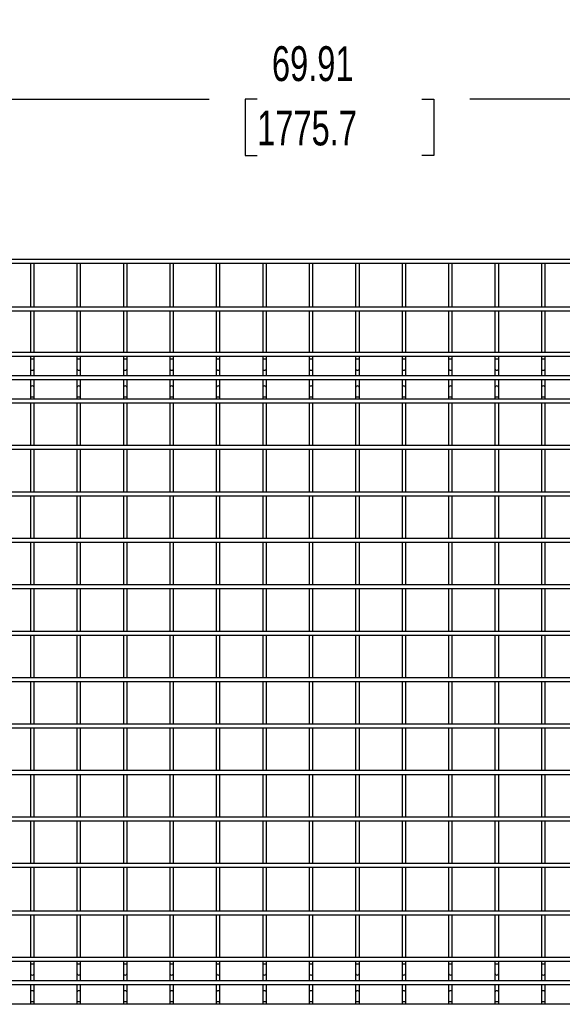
# Model space of a CAD drawing. Header units: inches. Extents: x 0.2 to 10.8, y 0.2 to 8.2.
# Tile 7 of 48: x 2.9 to 4.2, y 3.2 to 5.5. Entities that reach past the tile are written whole.
import ezdxf

# ---------------------------------------------------------------- set-up
doc = ezdxf.new("R2010")
doc.units = ezdxf.units.IN
doc.header["$MEASUREMENT"] = 0
doc.layers.add('DIMENSIONS', color=140, linetype='Continuous', lineweight=25)
doc.styles.add('SLDTEXTSTYLE0', font='TXT', dxfattribs={"width": 0.7})
doc.dimstyles.new('SLDDIMSTYLE0', dxfattribs={"dimtxt": 0.084961, "dimasz": 0.13, "dimexe": 0, "dimexo": 0.0625, "dimgap": 0.02124, "dimtad": 0, "dimtih": 1, "dimtoh": 1, "dimlfac": 18, "dimrnd": 1e-09, "dimzin": 12, "dimdsep": 46, "dimtxsty": 'SLDTEXTSTYLE0', "dimsah": 1, "dimcen": 0.09, "dimadec": 0, "dimazin": 3, "dimtfac": 1, "dimtofl": 0, "dimtmove": 0, "dimatfit": 3, "dimfxl": 0, "dimfrac": 2, "dimtolj": 1, "dimtzin": 12, "dimarcsym": 0})

# ---------------------------------------------------------------- blocks, each defined once
blk = doc.blocks.new('_D')
at = {"layer": 'DIMENSIONS'}
for p, q in [((1.7205, 4.9974), (1.7205, 5.4565)), ((5.6044, 4.9974), (5.6044, 5.4565)), ((1.7205, 5.3315), (3.3699, 5.3315)), ((3.485, 5.3315), (3.4565, 5.3315)), ((3.4565, 5.3315), (3.4565, 5.1965)), ((3.8788, 5.3315), (3.9074, 5.3315)), ((3.9074, 5.3315), (3.9074, 5.1965)), ((5.6044, 5.3315), (3.994, 5.3315)), ((3.4565, 5.1965), (3.485, 5.1965)), ((3.9074, 5.1965), (3.8788, 5.1965))]:
    blk.add_line(p, q, dxfattribs=at)
for points in [[(1.7205, 5.3315), (1.8505, 5.3115), (1.8505, 5.3515)], [(5.6044, 5.3315), (5.4744, 5.3515), (5.4744, 5.3115)]]:
    blk.add_solid(points, dxfattribs=at)
at = {"layer": 'DIMENSIONS', "char_height": 0.08333, "attachment_point": 1, "style": 'SLDTEXTSTYLE0'}
for s, insert in [('69.91', (3.5203, 5.4579)), ('1775.7', (3.485, 5.3039))]:
    blk.add_mtext(s, dxfattribs=dict(at, insert=insert))
blk = doc.blocks.new('_D_1')
at = {"layer": 'DIMENSIONS'}
for p, q in [((1.6834, 4.8741), (1.6834, 5.8372)), ((5.6416, 4.8741), (5.6416, 5.8372)), ((1.6834, 5.7122), (3.3699, 5.7122)), ((3.485, 5.7122), (3.4565, 5.7122)), ((3.4565, 5.7122), (3.4565, 5.5772)), ((3.8788, 5.7122), (3.9074, 5.7122)), ((3.9074, 5.7122), (3.9074, 5.5772)), ((5.6416, 5.7122), (3.994, 5.7122)), ((3.4565, 5.5772), (3.485, 5.5772)), ((3.9074, 5.5772), (3.8788, 5.5772))]:
    blk.add_line(p, q, dxfattribs=at)
for points in [[(1.6834, 5.7122), (1.8134, 5.6922), (1.8134, 5.7322)], [(5.6416, 5.7122), (5.5116, 5.7322), (5.5116, 5.6922)]]:
    blk.add_solid(points, dxfattribs=at)
at = {"layer": 'DIMENSIONS', "char_height": 0.08333, "attachment_point": 1, "style": 'SLDTEXTSTYLE0'}
for s, insert in [('71.25', (3.5203, 5.8386)), ('1809.7', (3.485, 5.6846))]:
    blk.add_mtext(s, dxfattribs=dict(at, insert=insert))

msp = doc.modelspace()

# ---------------------------------------------------------------- linework, layer by layer
for p, q in [((5.60442, 4.9474), (1.72053, 4.9474)), ((1.72053, 4.93851), (5.60442, 4.93851)), ((2.94275, 4.93851), (2.94275, 4.83351)), ((2.95164, 4.83351), (2.95164, 4.93851)), ((3.05386, 4.93851), (3.05386, 4.83351)), ((3.06275, 4.83351), (3.06275, 4.93851)), ((3.16497, 4.93851), (3.16497, 4.83351)), ((3.17386, 4.83351), (3.17386, 4.93851)), ((3.27608, 4.93851), (3.27608, 4.83351)), ((3.28497, 4.83351), (3.28497, 4.93851)), ((3.3872, 4.93851), (3.3872, 4.83351)), ((3.39608, 4.83351), (3.39608, 4.93851)), ((3.49831, 4.93851), (3.49831, 4.83351)), ((3.5072, 4.83351), (3.5072, 4.93851)), ((3.60942, 4.93851), (3.60942, 4.83351)), ((3.61831, 4.83351), (3.61831, 4.93851)), ((3.72053, 4.93851), (3.72053, 4.83351)), ((3.72942, 4.83351), (3.72942, 4.93851)), ((3.83164, 4.93851), (3.83164, 4.83351)), ((3.84053, 4.83351), (3.84053, 4.93851)), ((3.94275, 4.93851), (3.94275, 4.83351)), ((3.95164, 4.83351), (3.95164, 4.93851)), ((4.05386, 4.93851), (4.05386, 4.83351)), ((4.06275, 4.83351), (4.06275, 4.93851)), ((4.16497, 4.93851), (4.16497, 4.83351)), ((4.17386, 4.83351), (4.17386, 4.93851)), ((5.60442, 4.83351), (1.72053, 4.83351)), ((1.72053, 4.82463), (5.60442, 4.82463)), ((2.94275, 4.82463), (2.94275, 4.72518)), ((2.95164, 4.72518), (2.95164, 4.82463)), ((3.05386, 4.82463), (3.05386, 4.72518)), ((3.06275, 4.72518), (3.06275, 4.82463)), ((3.16497, 4.82463), (3.16497, 4.72518)), ((3.17386, 4.72518), (3.17386, 4.82463)), ((3.27608, 4.82463), (3.27608, 4.72518)), ((3.28497, 4.72518), (3.28497, 4.82463)), ((3.3872, 4.82463), (3.3872, 4.72518)), ((3.39608, 4.72518), (3.39608, 4.82463)), ((3.49831, 4.82463), (3.49831, 4.72518)), ((3.5072, 4.72518), (3.5072, 4.82463)), ((3.60942, 4.82463), (3.60942, 4.72518)), ((3.61831, 4.72518), (3.61831, 4.82463)), ((3.72053, 4.82463), (3.72053, 4.72518)), ((3.72942, 4.72518), (3.72942, 4.82463)), ((3.83164, 4.82463), (3.83164, 4.72518)), ((3.84053, 4.72518), (3.84053, 4.82463)), ((3.94275, 4.82463), (3.94275, 4.72518)), ((3.95164, 4.72518), (3.95164, 4.82463)), ((4.05386, 4.82463), (4.05386, 4.72518)), ((4.06275, 4.72518), (4.06275, 4.82463)), ((4.16497, 4.82463), (4.16497, 4.72518)), ((4.17386, 4.72518), (4.17386, 4.82463)), ((5.60442, 4.72518), (1.72053, 4.72518)), ((1.72053, 4.71629), (5.60442, 4.71629)), ((2.94275, 4.71629), (2.94275, 4.70885)), ((2.95164, 4.70885), (2.95164, 4.71629)), ((3.05386, 4.71629), (3.05386, 4.70885)), ((3.06275, 4.70885), (3.06275, 4.71629)), ((3.16497, 4.71629), (3.16497, 4.70885)), ((3.17386, 4.70885), (3.17386, 4.71629)), ((3.27608, 4.71629), (3.27608, 4.70885)), ((3.28497, 4.70885), (3.28497, 4.71629)), ((3.3872, 4.71629), (3.3872, 4.70885)), ((3.39608, 4.70885), (3.39608, 4.71629)), ((3.49831, 4.71629), (3.49831, 4.70885)), ((3.5072, 4.70885), (3.5072, 4.71629)), ((3.60942, 4.71629), (3.60942, 4.70885)), ((3.61831, 4.70885), (3.61831, 4.71629)), ((3.72053, 4.71629), (3.72053, 4.70885)), ((3.72942, 4.70885), (3.72942, 4.71629)), ((3.83164, 4.71629), (3.83164, 4.70885)), ((3.84053, 4.70885), (3.84053, 4.71629)), ((3.94275, 4.71629), (3.94275, 4.70885)), ((3.95164, 4.70885), (3.95164, 4.71629)), ((4.05386, 4.71629), (4.05386, 4.70885)), ((4.06275, 4.70885), (4.06275, 4.71629)), ((4.16497, 4.71629), (4.16497, 4.70885)), ((4.17386, 4.70885), (4.17386, 4.71629)), ((2.94275, 4.70885), (2.94275, 4.6869)), ((2.9472, 4.70885), (2.94275, 4.70885)), ((2.95164, 4.70885), (2.9472, 4.70885)), ((2.95164, 4.6869), (2.95164, 4.70885)), ((3.05386, 4.70885), (3.05386, 4.6869)), ((3.05831, 4.70885), (3.05386, 4.70885)), ((3.06275, 4.70885), (3.05831, 4.70885)), ((3.06275, 4.6869), (3.06275, 4.70885)), ((3.16497, 4.70885), (3.16497, 4.6869)), ((3.16942, 4.70885), (3.16497, 4.70885)), ((3.17386, 4.70885), (3.16942, 4.70885)), ((3.17386, 4.6869), (3.17386, 4.70885)), ((3.27608, 4.70885), (3.27608, 4.6869)), ((3.28053, 4.70885), (3.27608, 4.70885)), ((3.28497, 4.70885), (3.28053, 4.70885)), ((3.28497, 4.6869), (3.28497, 4.70885)), ((3.3872, 4.70885), (3.3872, 4.6869)), ((3.39164, 4.70885), (3.3872, 4.70885)), ((3.39608, 4.70885), (3.39164, 4.70885)), ((3.39608, 4.6869), (3.39608, 4.70885)), ((3.49831, 4.70885), (3.49831, 4.6869)), ((3.50275, 4.70885), (3.49831, 4.70885)), ((3.5072, 4.70885), (3.50275, 4.70885)), ((3.5072, 4.6869), (3.5072, 4.70885)), ((3.60942, 4.70885), (3.60942, 4.6869)), ((3.61386, 4.70885), (3.60942, 4.70885)), ((3.61831, 4.70885), (3.61386, 4.70885)), ((3.61831, 4.6869), (3.61831, 4.70885)), ((3.72053, 4.70885), (3.72053, 4.6869)), ((3.72497, 4.70885), (3.72053, 4.70885)), ((3.72942, 4.70885), (3.72497, 4.70885)), ((3.72942, 4.6869), (3.72942, 4.70885)), ((3.83164, 4.70885), (3.83164, 4.6869)), ((3.83608, 4.70885), (3.83164, 4.70885)), ((3.84053, 4.70885), (3.83608, 4.70885)), ((3.84053, 4.6869), (3.84053, 4.70885)), ((3.94275, 4.70885), (3.94275, 4.6869)), ((3.9472, 4.70885), (3.94275, 4.70885)), ((3.95164, 4.70885), (3.9472, 4.70885)), ((3.95164, 4.6869), (3.95164, 4.70885)), ((4.05386, 4.70885), (4.05386, 4.6869)), ((4.05831, 4.70885), (4.05386, 4.70885)), ((4.06275, 4.70885), (4.05831, 4.70885)), ((4.06275, 4.6869), (4.06275, 4.70885)), ((4.16497, 4.70885), (4.16497, 4.6869)), ((4.16942, 4.70885), (4.16497, 4.70885)), ((4.17386, 4.70885), (4.16942, 4.70885)), ((4.17386, 4.6869), (4.17386, 4.70885)), ((5.60442, 4.66922), (1.72053, 4.66922)), ((2.94275, 4.6869), (2.94275, 4.66922)), ((2.95164, 4.66922), (2.95164, 4.6869)), ((3.05386, 4.6869), (3.05386, 4.66922)), ((3.06275, 4.66922), (3.06275, 4.6869)), ((3.16497, 4.6869), (3.16497, 4.66922)), ((3.17386, 4.66922), (3.17386, 4.6869)), ((3.27608, 4.6869), (3.27608, 4.66922)), ((3.28497, 4.66922), (3.28497, 4.6869)), ((3.3872, 4.6869), (3.3872, 4.66922)), ((3.39608, 4.66922), (3.39608, 4.6869)), ((3.49831, 4.6869), (3.49831, 4.66922)), ((3.5072, 4.66922), (3.5072, 4.6869)), ((3.60942, 4.6869), (3.60942, 4.66922)), ((3.61831, 4.66922), (3.61831, 4.6869)), ((3.72053, 4.6869), (3.72053, 4.66922)), ((3.72942, 4.66922), (3.72942, 4.6869)), ((3.83164, 4.6869), (3.83164, 4.66922)), ((3.84053, 4.66922), (3.84053, 4.6869)), ((3.94275, 4.6869), (3.94275, 4.66922)), ((3.95164, 4.66922), (3.95164, 4.6869)), ((4.05386, 4.6869), (4.05386, 4.66922)), ((4.06275, 4.66922), (4.06275, 4.6869)), ((4.16497, 4.6869), (4.16497, 4.66922)), ((4.17386, 4.66922), (4.17386, 4.6869)), ((1.72053, 4.66034), (5.60442, 4.66034)), ((2.94275, 4.66034), (2.94275, 4.6404)), ((2.95164, 4.6404), (2.95164, 4.66034)), ((3.05386, 4.66034), (3.05386, 4.6404)), ((3.06275, 4.6404), (3.06275, 4.66034)), ((3.16497, 4.66034), (3.16497, 4.6404)), ((3.17386, 4.6404), (3.17386, 4.66034)), ((3.27608, 4.66034), (3.27608, 4.6404)), ((3.28497, 4.6404), (3.28497, 4.66034)), ((3.3872, 4.66034), (3.3872, 4.6404)), ((3.39608, 4.6404), (3.39608, 4.66034)), ((3.49831, 4.66034), (3.49831, 4.6404)), ((3.5072, 4.6404), (3.5072, 4.66034)), ((3.60942, 4.66034), (3.60942, 4.6404)), ((3.61831, 4.6404), (3.61831, 4.66034)), ((3.72053, 4.66034), (3.72053, 4.6404)), ((3.72942, 4.6404), (3.72942, 4.66034)), ((3.83164, 4.66034), (3.83164, 4.6404)), ((3.84053, 4.6404), (3.84053, 4.66034)), ((3.94275, 4.66034), (3.94275, 4.6404)), ((3.95164, 4.6404), (3.95164, 4.66034)), ((4.05386, 4.66034), (4.05386, 4.6404)), ((4.06275, 4.6404), (4.06275, 4.66034)), ((4.16497, 4.66034), (4.16497, 4.6404)), ((4.17386, 4.6404), (4.17386, 4.66034)), ((2.94275, 4.6404), (2.94275, 4.61846)), ((2.94275, 4.61846), (2.94275, 4.61327)), ((2.95164, 4.61846), (2.94275, 4.61846)), ((2.95164, 4.61846), (2.95164, 4.6404)), ((2.95164, 4.61327), (2.95164, 4.61846)), ((3.05386, 4.6404), (3.05386, 4.61846)), ((3.05386, 4.61846), (3.05386, 4.61327)), ((3.06275, 4.61846), (3.05386, 4.61846)), ((3.06275, 4.61846), (3.06275, 4.6404)), ((3.06275, 4.61327), (3.06275, 4.61846)), ((3.16497, 4.6404), (3.16497, 4.61846)), ((3.16497, 4.61846), (3.16497, 4.61327)), ((3.17386, 4.61846), (3.16497, 4.61846)), ((3.17386, 4.61846), (3.17386, 4.6404)), ((3.17386, 4.61327), (3.17386, 4.61846)), ((3.27608, 4.6404), (3.27608, 4.61846)), ((3.27608, 4.61846), (3.27608, 4.61327)), ((3.28497, 4.61846), (3.27608, 4.61846)), ((3.28497, 4.61846), (3.28497, 4.6404)), ((3.28497, 4.61327), (3.28497, 4.61846)), ((3.3872, 4.6404), (3.3872, 4.61846)), ((3.3872, 4.61846), (3.3872, 4.61327)), ((3.39608, 4.61846), (3.3872, 4.61846)), ((3.39608, 4.61846), (3.39608, 4.6404)), ((3.39608, 4.61327), (3.39608, 4.61846)), ((3.49831, 4.6404), (3.49831, 4.61846)), ((3.49831, 4.61846), (3.49831, 4.61327)), ((3.5072, 4.61846), (3.49831, 4.61846)), ((3.5072, 4.61846), (3.5072, 4.6404)), ((3.5072, 4.61327), (3.5072, 4.61846)), ((3.60942, 4.6404), (3.60942, 4.61846)), ((3.60942, 4.61846), (3.60942, 4.61327)), ((3.61831, 4.61846), (3.60942, 4.61846)), ((3.61831, 4.61846), (3.61831, 4.6404)), ((3.61831, 4.61327), (3.61831, 4.61846)), ((3.72053, 4.6404), (3.72053, 4.61846)), ((3.72053, 4.61846), (3.72053, 4.61327)), ((3.72942, 4.61846), (3.72053, 4.61846)), ((3.72942, 4.61846), (3.72942, 4.6404)), ((3.72942, 4.61327), (3.72942, 4.61846)), ((3.83164, 4.6404), (3.83164, 4.61846)), ((3.83164, 4.61846), (3.83164, 4.61327)), ((3.84053, 4.61846), (3.83164, 4.61846)), ((3.84053, 4.61846), (3.84053, 4.6404)), ((3.84053, 4.61327), (3.84053, 4.61846)), ((3.94275, 4.6404), (3.94275, 4.61846)), ((3.94275, 4.61846), (3.94275, 4.61327)), ((3.95164, 4.61846), (3.94275, 4.61846)), ((3.95164, 4.61846), (3.95164, 4.6404)), ((3.95164, 4.61327), (3.95164, 4.61846)), ((4.05386, 4.6404), (4.05386, 4.61846)), ((4.05386, 4.61846), (4.05386, 4.61327)), ((4.06275, 4.61846), (4.05386, 4.61846)), ((4.06275, 4.61846), (4.06275, 4.6404)), ((4.06275, 4.61327), (4.06275, 4.61846)), ((4.16497, 4.6404), (4.16497, 4.61846)), ((4.16497, 4.61846), (4.16497, 4.61327)), ((4.17386, 4.61846), (4.16497, 4.61846)), ((4.17386, 4.61846), (4.17386, 4.6404)), ((4.17386, 4.61327), (4.17386, 4.61846)), ((5.60442, 4.61327), (1.72053, 4.61327)), ((1.72053, 4.60438), (5.60442, 4.60438)), ((2.94275, 4.60438), (2.94275, 4.50216)), ((2.95164, 4.50216), (2.95164, 4.60438)), ((3.05386, 4.60438), (3.05386, 4.50216)), ((3.06275, 4.50216), (3.06275, 4.60438)), ((3.16497, 4.60438), (3.16497, 4.50216)), ((3.17386, 4.50216), (3.17386, 4.60438)), ((3.27608, 4.60438), (3.27608, 4.50216)), ((3.28497, 4.50216), (3.28497, 4.60438)), ((3.3872, 4.60438), (3.3872, 4.50216)), ((3.39608, 4.50216), (3.39608, 4.60438)), ((3.49831, 4.60438), (3.49831, 4.50216)), ((3.5072, 4.50216), (3.5072, 4.60438)), ((3.60942, 4.60438), (3.60942, 4.50216)), ((3.61831, 4.50216), (3.61831, 4.60438)), ((3.72053, 4.60438), (3.72053, 4.50216)), ((3.72942, 4.50216), (3.72942, 4.60438)), ((3.83164, 4.60438), (3.83164, 4.50216)), ((3.84053, 4.50216), (3.84053, 4.60438)), ((3.94275, 4.60438), (3.94275, 4.50216)), ((3.95164, 4.50216), (3.95164, 4.60438)), ((4.05386, 4.60438), (4.05386, 4.50216)), ((4.06275, 4.50216), (4.06275, 4.60438)), ((4.16497, 4.60438), (4.16497, 4.50216)), ((4.17386, 4.50216), (4.17386, 4.60438)), ((5.60442, 4.50216), (1.72053, 4.50216)), ((1.72053, 4.49327), (5.60442, 4.49327)), ((2.94275, 4.49327), (2.94275, 4.39105)), ((2.95164, 4.39105), (2.95164, 4.49327)), ((3.05386, 4.49327), (3.05386, 4.39105)), ((3.06275, 4.39105), (3.06275, 4.49327)), ((3.16497, 4.49327), (3.16497, 4.39105)), ((3.17386, 4.39105), (3.17386, 4.49327)), ((3.27608, 4.49327), (3.27608, 4.39105)), ((3.28497, 4.39105), (3.28497, 4.49327)), ((3.3872, 4.49327), (3.3872, 4.39105)), ((3.39608, 4.39105), (3.39608, 4.49327)), ((3.49831, 4.49327), (3.49831, 4.39105)), ((3.5072, 4.39105), (3.5072, 4.49327)), ((3.60942, 4.49327), (3.60942, 4.39105)), ((3.61831, 4.39105), (3.61831, 4.49327)), ((3.72053, 4.49327), (3.72053, 4.39105)), ((3.72942, 4.39105), (3.72942, 4.49327)), ((3.83164, 4.49327), (3.83164, 4.39105)), ((3.84053, 4.39105), (3.84053, 4.49327)), ((3.94275, 4.49327), (3.94275, 4.39105)), ((3.95164, 4.39105), (3.95164, 4.49327)), ((4.05386, 4.49327), (4.05386, 4.39105)), ((4.06275, 4.39105), (4.06275, 4.49327)), ((4.16497, 4.49327), (4.16497, 4.39105)), ((4.17386, 4.39105), (4.17386, 4.49327)), ((5.60442, 4.39105), (1.72053, 4.39105)), ((1.72053, 4.38216), (5.60442, 4.38216)), ((2.94275, 4.38216), (2.94275, 4.27993)), ((2.95164, 4.27993), (2.95164, 4.38216)), ((3.05386, 4.38216), (3.05386, 4.27993)), ((3.06275, 4.27993), (3.06275, 4.38216)), ((3.16497, 4.38216), (3.16497, 4.27993)), ((3.17386, 4.27993), (3.17386, 4.38216)), ((3.27608, 4.38216), (3.27608, 4.27993)), ((3.28497, 4.27993), (3.28497, 4.38216)), ((3.3872, 4.38216), (3.3872, 4.27993)), ((3.39608, 4.27993), (3.39608, 4.38216)), ((3.49831, 4.38216), (3.49831, 4.27993)), ((3.5072, 4.27993), (3.5072, 4.38216)), ((3.60942, 4.38216), (3.60942, 4.27993)), ((3.61831, 4.27993), (3.61831, 4.38216)), ((3.72053, 4.38216), (3.72053, 4.27993)), ((3.72942, 4.27993), (3.72942, 4.38216)), ((3.83164, 4.38216), (3.83164, 4.27993)), ((3.84053, 4.27993), (3.84053, 4.38216)), ((3.94275, 4.38216), (3.94275, 4.27993)), ((3.95164, 4.27993), (3.95164, 4.38216)), ((4.05386, 4.38216), (4.05386, 4.27993)), ((4.06275, 4.27993), (4.06275, 4.38216)), ((4.16497, 4.38216), (4.16497, 4.27993)), ((4.17386, 4.27993), (4.17386, 4.38216)), ((5.60442, 4.27993), (1.72053, 4.27993)), ((1.72053, 4.27105), (5.60442, 4.27105)), ((2.94275, 4.27105), (2.94275, 4.16882)), ((2.95164, 4.16882), (2.95164, 4.27105)), ((3.05386, 4.27105), (3.05386, 4.16882)), ((3.06275, 4.16882), (3.06275, 4.27105)), ((3.16497, 4.27105), (3.16497, 4.16882)), ((3.17386, 4.16882), (3.17386, 4.27105)), ((3.27608, 4.27105), (3.27608, 4.16882)), ((3.28497, 4.16882), (3.28497, 4.27105)), ((3.3872, 4.27105), (3.3872, 4.16882)), ((3.39608, 4.16882), (3.39608, 4.27105)), ((3.49831, 4.27105), (3.49831, 4.16882)), ((3.5072, 4.16882), (3.5072, 4.27105)), ((3.60942, 4.27105), (3.60942, 4.16882)), ((3.61831, 4.16882), (3.61831, 4.27105)), ((3.72053, 4.27105), (3.72053, 4.16882)), ((3.72942, 4.16882), (3.72942, 4.27105)), ((3.83164, 4.27105), (3.83164, 4.16882)), ((3.84053, 4.16882), (3.84053, 4.27105)), ((3.94275, 4.27105), (3.94275, 4.16882)), ((3.95164, 4.16882), (3.95164, 4.27105)), ((4.05386, 4.27105), (4.05386, 4.16882)), ((4.06275, 4.16882), (4.06275, 4.27105)), ((4.16497, 4.27105), (4.16497, 4.16882)), ((4.17386, 4.16882), (4.17386, 4.27105)), ((5.60442, 4.16882), (1.72053, 4.16882)), ((1.72053, 4.15993), (5.60442, 4.15993)), ((2.94275, 4.15993), (2.94275, 4.05771)), ((2.95164, 4.05771), (2.95164, 4.15993)), ((3.05386, 4.15993), (3.05386, 4.05771)), ((3.06275, 4.05771), (3.06275, 4.15993)), ((3.16497, 4.15993), (3.16497, 4.05771)), ((3.17386, 4.05771), (3.17386, 4.15993)), ((3.27608, 4.15993), (3.27608, 4.05771)), ((3.28497, 4.05771), (3.28497, 4.15993)), ((3.3872, 4.15993), (3.3872, 4.05771)), ((3.39608, 4.05771), (3.39608, 4.15993)), ((3.49831, 4.15993), (3.49831, 4.05771)), ((3.5072, 4.05771), (3.5072, 4.15993)), ((3.60942, 4.15993), (3.60942, 4.05771)), ((3.61831, 4.05771), (3.61831, 4.15993)), ((3.72053, 4.15993), (3.72053, 4.05771)), ((3.72942, 4.05771), (3.72942, 4.15993)), ((3.83164, 4.15993), (3.83164, 4.05771)), ((3.84053, 4.05771), (3.84053, 4.15993)), ((3.94275, 4.15993), (3.94275, 4.05771)), ((3.95164, 4.05771), (3.95164, 4.15993)), ((4.05386, 4.15993), (4.05386, 4.05771)), ((4.06275, 4.05771), (4.06275, 4.15993)), ((4.16497, 4.15993), (4.16497, 4.05771)), ((4.17386, 4.05771), (4.17386, 4.15993)), ((5.60442, 4.05771), (1.72053, 4.05771)), ((1.72053, 4.04882), (5.60442, 4.04882)), ((2.94275, 4.04882), (2.94275, 3.9466)), ((2.95164, 3.9466), (2.95164, 4.04882)), ((3.05386, 4.04882), (3.05386, 3.9466)), ((3.06275, 3.9466), (3.06275, 4.04882)), ((3.16497, 4.04882), (3.16497, 3.9466)), ((3.17386, 3.9466), (3.17386, 4.04882)), ((3.27608, 4.04882), (3.27608, 3.9466)), ((3.28497, 3.9466), (3.28497, 4.04882)), ((3.3872, 4.04882), (3.3872, 3.9466)), ((3.39608, 3.9466), (3.39608, 4.04882)), ((3.49831, 4.04882), (3.49831, 3.9466)), ((3.5072, 3.9466), (3.5072, 4.04882)), ((3.60942, 4.04882), (3.60942, 3.9466)), ((3.61831, 3.9466), (3.61831, 4.04882)), ((3.72053, 4.04882), (3.72053, 3.9466)), ((3.72942, 3.9466), (3.72942, 4.04882)), ((3.83164, 4.04882), (3.83164, 3.9466)), ((3.84053, 3.9466), (3.84053, 4.04882)), ((3.94275, 4.04882), (3.94275, 3.9466)), ((3.95164, 3.9466), (3.95164, 4.04882)), ((4.05386, 4.04882), (4.05386, 3.9466)), ((4.06275, 3.9466), (4.06275, 4.04882)), ((4.16497, 4.04882), (4.16497, 3.9466)), ((4.17386, 3.9466), (4.17386, 4.04882)), ((5.60442, 3.9466), (1.72053, 3.9466)), ((1.72053, 3.93771), (5.60442, 3.93771)), ((2.94275, 3.93771), (2.94275, 3.83549)), ((2.95164, 3.83549), (2.95164, 3.93771)), ((3.05386, 3.93771), (3.05386, 3.83549)), ((3.06275, 3.83549), (3.06275, 3.93771)), ((3.16497, 3.93771), (3.16497, 3.83549)), ((3.17386, 3.83549), (3.17386, 3.93771)), ((3.27608, 3.93771), (3.27608, 3.83549)), ((3.28497, 3.83549), (3.28497, 3.93771)), ((3.3872, 3.93771), (3.3872, 3.83549)), ((3.39608, 3.83549), (3.39608, 3.93771)), ((3.49831, 3.93771), (3.49831, 3.83549)), ((3.5072, 3.83549), (3.5072, 3.93771)), ((3.60942, 3.93771), (3.60942, 3.83549)), ((3.61831, 3.83549), (3.61831, 3.93771)), ((3.72053, 3.93771), (3.72053, 3.83549)), ((3.72942, 3.83549), (3.72942, 3.93771)), ((3.83164, 3.93771), (3.83164, 3.83549)), ((3.84053, 3.83549), (3.84053, 3.93771)), ((3.94275, 3.93771), (3.94275, 3.83549)), ((3.95164, 3.83549), (3.95164, 3.93771)), ((4.05386, 3.93771), (4.05386, 3.83549)), ((4.06275, 3.83549), (4.06275, 3.93771)), ((4.16497, 3.93771), (4.16497, 3.83549)), ((4.17386, 3.83549), (4.17386, 3.93771)), ((5.60442, 3.83549), (1.72053, 3.83549)), ((1.72053, 3.8266), (5.60442, 3.8266)), ((2.94275, 3.8266), (2.94275, 3.72438)), ((2.95164, 3.72438), (2.95164, 3.8266)), ((3.05386, 3.8266), (3.05386, 3.72438)), ((3.06275, 3.72438), (3.06275, 3.8266)), ((3.16497, 3.8266), (3.16497, 3.72438)), ((3.17386, 3.72438), (3.17386, 3.8266)), ((3.27608, 3.8266), (3.27608, 3.72438)), ((3.28497, 3.72438), (3.28497, 3.8266)), ((3.3872, 3.8266), (3.3872, 3.72438)), ((3.39608, 3.72438), (3.39608, 3.8266)), ((3.49831, 3.8266), (3.49831, 3.72438)), ((3.5072, 3.72438), (3.5072, 3.8266)), ((3.60942, 3.8266), (3.60942, 3.72438)), ((3.61831, 3.72438), (3.61831, 3.8266)), ((3.72053, 3.8266), (3.72053, 3.72438)), ((3.72942, 3.72438), (3.72942, 3.8266)), ((3.83164, 3.8266), (3.83164, 3.72438)), ((3.84053, 3.72438), (3.84053, 3.8266)), ((3.94275, 3.8266), (3.94275, 3.72438)), ((3.95164, 3.72438), (3.95164, 3.8266)), ((4.05386, 3.8266), (4.05386, 3.72438)), ((4.06275, 3.72438), (4.06275, 3.8266)), ((4.16497, 3.8266), (4.16497, 3.72438)), ((4.17386, 3.72438), (4.17386, 3.8266)), ((5.60442, 3.72438), (1.72053, 3.72438)), ((1.72053, 3.71549), (5.60442, 3.71549)), ((2.94275, 3.71549), (2.94275, 3.61327)), ((2.95164, 3.61327), (2.95164, 3.71549)), ((3.05386, 3.71549), (3.05386, 3.61327)), ((3.06275, 3.61327), (3.06275, 3.71549)), ((3.16497, 3.71549), (3.16497, 3.61327)), ((3.17386, 3.61327), (3.17386, 3.71549)), ((3.27608, 3.71549), (3.27608, 3.61327)), ((3.28497, 3.61327), (3.28497, 3.71549)), ((3.3872, 3.71549), (3.3872, 3.61327)), ((3.39608, 3.61327), (3.39608, 3.71549)), ((3.49831, 3.71549), (3.49831, 3.61327)), ((3.5072, 3.61327), (3.5072, 3.71549)), ((3.60942, 3.71549), (3.60942, 3.61327)), ((3.61831, 3.61327), (3.61831, 3.71549)), ((3.72053, 3.71549), (3.72053, 3.61327)), ((3.72942, 3.61327), (3.72942, 3.71549)), ((3.83164, 3.71549), (3.83164, 3.61327)), ((3.84053, 3.61327), (3.84053, 3.71549)), ((3.94275, 3.71549), (3.94275, 3.61327)), ((3.95164, 3.61327), (3.95164, 3.71549)), ((4.05386, 3.71549), (4.05386, 3.61327)), ((4.06275, 3.61327), (4.06275, 3.71549)), ((4.16497, 3.71549), (4.16497, 3.61327)), ((4.17386, 3.61327), (4.17386, 3.71549)), ((5.60442, 3.61327), (1.72053, 3.61327)), ((1.72053, 3.60438), (5.60442, 3.60438)), ((2.94275, 3.60438), (2.94275, 3.50216)), ((2.95164, 3.50216), (2.95164, 3.60438)), ((3.05386, 3.60438), (3.05386, 3.50216)), ((3.06275, 3.50216), (3.06275, 3.60438)), ((3.16497, 3.60438), (3.16497, 3.50216)), ((3.17386, 3.50216), (3.17386, 3.60438)), ((3.27608, 3.60438), (3.27608, 3.50216)), ((3.28497, 3.50216), (3.28497, 3.60438)), ((3.3872, 3.60438), (3.3872, 3.50216)), ((3.39608, 3.50216), (3.39608, 3.60438)), ((3.49831, 3.60438), (3.49831, 3.50216)), ((3.5072, 3.50216), (3.5072, 3.60438)), ((3.60942, 3.60438), (3.60942, 3.50216)), ((3.61831, 3.50216), (3.61831, 3.60438)), ((3.72053, 3.60438), (3.72053, 3.50216)), ((3.72942, 3.50216), (3.72942, 3.60438)), ((3.83164, 3.60438), (3.83164, 3.50216)), ((3.84053, 3.50216), (3.84053, 3.60438)), ((3.94275, 3.60438), (3.94275, 3.50216)), ((3.95164, 3.50216), (3.95164, 3.60438)), ((4.05386, 3.60438), (4.05386, 3.50216)), ((4.06275, 3.50216), (4.06275, 3.60438)), ((4.16497, 3.60438), (4.16497, 3.50216)), ((4.17386, 3.50216), (4.17386, 3.60438)), ((5.60442, 3.50216), (1.72053, 3.50216)), ((1.72053, 3.49327), (5.60442, 3.49327)), ((2.94275, 3.49327), (2.94275, 3.38827)), ((2.95164, 3.38827), (2.95164, 3.49327)), ((3.05386, 3.49327), (3.05386, 3.38827)), ((3.06275, 3.38827), (3.06275, 3.49327)), ((3.16497, 3.49327), (3.16497, 3.38827)), ((3.17386, 3.38827), (3.17386, 3.49327)), ((3.27608, 3.49327), (3.27608, 3.38827)), ((3.28497, 3.38827), (3.28497, 3.49327)), ((3.3872, 3.49327), (3.3872, 3.38827)), ((3.39608, 3.38827), (3.39608, 3.49327)), ((3.49831, 3.49327), (3.49831, 3.38827)), ((3.5072, 3.38827), (3.5072, 3.49327)), ((3.60942, 3.49327), (3.60942, 3.38827)), ((3.61831, 3.38827), (3.61831, 3.49327)), ((3.72053, 3.49327), (3.72053, 3.38827)), ((3.72942, 3.38827), (3.72942, 3.49327)), ((3.83164, 3.49327), (3.83164, 3.38827)), ((3.84053, 3.38827), (3.84053, 3.49327)), ((3.94275, 3.49327), (3.94275, 3.38827)), ((3.95164, 3.38827), (3.95164, 3.49327)), ((4.05386, 3.49327), (4.05386, 3.38827)), ((4.06275, 3.38827), (4.06275, 3.49327)), ((4.16497, 3.49327), (4.16497, 3.38827)), ((4.17386, 3.38827), (4.17386, 3.49327)), ((5.60442, 3.38827), (1.72053, 3.38827)), ((1.72053, 3.37938), (5.60442, 3.37938)), ((2.94275, 3.37938), (2.94275, 3.27716)), ((2.95164, 3.27716), (2.95164, 3.37938)), ((3.05386, 3.37938), (3.05386, 3.27716)), ((3.06275, 3.27716), (3.06275, 3.37938)), ((3.16497, 3.37938), (3.16497, 3.27716)), ((3.17386, 3.27716), (3.17386, 3.37938)), ((3.27608, 3.37938), (3.27608, 3.27716)), ((3.28497, 3.27716), (3.28497, 3.37938)), ((3.3872, 3.37938), (3.3872, 3.27716)), ((3.39608, 3.27716), (3.39608, 3.37938)), ((3.49831, 3.37938), (3.49831, 3.27716)), ((3.5072, 3.27716), (3.5072, 3.37938)), ((3.60942, 3.37938), (3.60942, 3.27716)), ((3.61831, 3.27716), (3.61831, 3.37938)), ((3.72053, 3.37938), (3.72053, 3.27716)), ((3.72942, 3.27716), (3.72942, 3.37938)), ((3.83164, 3.37938), (3.83164, 3.27716)), ((3.84053, 3.27716), (3.84053, 3.37938)), ((3.94275, 3.37938), (3.94275, 3.27716)), ((3.95164, 3.27716), (3.95164, 3.37938)), ((4.05386, 3.37938), (4.05386, 3.27716)), ((4.06275, 3.27716), (4.06275, 3.37938)), ((4.16497, 3.37938), (4.16497, 3.27716)), ((4.17386, 3.27716), (4.17386, 3.37938)), ((5.60442, 3.27716), (1.72053, 3.27716)), ((1.72053, 3.26827), (5.60442, 3.26827)), ((2.94275, 3.26827), (2.94275, 3.26163)), ((2.94275, 3.26163), (2.94275, 3.23968)), ((2.9472, 3.26163), (2.94275, 3.26163)), ((2.95164, 3.26163), (2.9472, 3.26163)), ((2.95164, 3.26163), (2.95164, 3.26827)), ((2.95164, 3.23968), (2.95164, 3.26163)), ((3.05386, 3.26827), (3.05386, 3.26163)), ((3.05386, 3.26163), (3.05386, 3.23968)), ((3.05831, 3.26163), (3.05386, 3.26163)), ((3.06275, 3.26163), (3.05831, 3.26163)), ((3.06275, 3.26163), (3.06275, 3.26827)), ((3.06275, 3.23968), (3.06275, 3.26163)), ((3.16497, 3.26827), (3.16497, 3.26163)), ((3.16497, 3.26163), (3.16497, 3.23968)), ((3.16942, 3.26163), (3.16497, 3.26163)), ((3.17386, 3.26163), (3.16942, 3.26163)), ((3.17386, 3.26163), (3.17386, 3.26827)), ((3.17386, 3.23968), (3.17386, 3.26163)), ((3.27608, 3.26827), (3.27608, 3.26163)), ((3.27608, 3.26163), (3.27608, 3.23968)), ((3.28053, 3.26163), (3.27608, 3.26163)), ((3.28497, 3.26163), (3.28053, 3.26163)), ((3.28497, 3.26163), (3.28497, 3.26827)), ((3.28497, 3.23968), (3.28497, 3.26163)), ((3.3872, 3.26827), (3.3872, 3.26163)), ((3.3872, 3.26163), (3.3872, 3.23968)), ((3.39164, 3.26163), (3.3872, 3.26163)), ((3.39608, 3.26163), (3.39164, 3.26163)), ((3.39608, 3.26163), (3.39608, 3.26827)), ((3.39608, 3.23968), (3.39608, 3.26163)), ((3.49831, 3.26827), (3.49831, 3.26163)), ((3.49831, 3.26163), (3.49831, 3.23968)), ((3.50275, 3.26163), (3.49831, 3.26163)), ((3.5072, 3.26163), (3.50275, 3.26163)), ((3.5072, 3.26163), (3.5072, 3.26827)), ((3.5072, 3.23968), (3.5072, 3.26163)), ((3.60942, 3.26827), (3.60942, 3.26163)), ((3.60942, 3.26163), (3.60942, 3.23968)), ((3.61386, 3.26163), (3.60942, 3.26163)), ((3.61831, 3.26163), (3.61386, 3.26163)), ((3.61831, 3.26163), (3.61831, 3.26827)), ((3.61831, 3.23968), (3.61831, 3.26163)), ((3.72053, 3.26827), (3.72053, 3.26163)), ((3.72053, 3.26163), (3.72053, 3.23968)), ((3.72497, 3.26163), (3.72053, 3.26163)), ((3.72942, 3.26163), (3.72497, 3.26163)), ((3.72942, 3.26163), (3.72942, 3.26827)), ((3.72942, 3.23968), (3.72942, 3.26163)), ((3.83164, 3.26827), (3.83164, 3.26163)), ((3.83164, 3.26163), (3.83164, 3.23968)), ((3.83608, 3.26163), (3.83164, 3.26163)), ((3.84053, 3.26163), (3.83608, 3.26163)), ((3.84053, 3.26163), (3.84053, 3.26827)), ((3.84053, 3.23968), (3.84053, 3.26163)), ((3.94275, 3.26827), (3.94275, 3.26163)), ((3.94275, 3.26163), (3.94275, 3.23968)), ((3.9472, 3.26163), (3.94275, 3.26163)), ((3.95164, 3.26163), (3.9472, 3.26163)), ((3.95164, 3.26163), (3.95164, 3.26827)), ((3.95164, 3.23968), (3.95164, 3.26163)), ((4.05386, 3.26827), (4.05386, 3.26163)), ((4.05386, 3.26163), (4.05386, 3.23968)), ((4.05831, 3.26163), (4.05386, 3.26163)), ((4.06275, 3.26163), (4.05831, 3.26163)), ((4.06275, 3.26163), (4.06275, 3.26827)), ((4.06275, 3.23968), (4.06275, 3.26163)), ((4.16497, 3.26827), (4.16497, 3.26163)), ((4.16497, 3.26163), (4.16497, 3.23968)), ((4.16942, 3.26163), (4.16497, 3.26163)), ((4.17386, 3.26163), (4.16942, 3.26163)), ((4.17386, 3.26163), (4.17386, 3.26827)), ((4.17386, 3.23968), (4.17386, 3.26163)), ((2.94275, 3.23968), (2.94275, 3.2212)), ((2.95164, 3.2212), (2.95164, 3.23968)), ((3.05386, 3.23968), (3.05386, 3.2212)), ((3.06275, 3.2212), (3.06275, 3.23968)), ((3.16497, 3.23968), (3.16497, 3.2212)), ((3.17386, 3.2212), (3.17386, 3.23968)), ((3.27608, 3.23968), (3.27608, 3.2212)), ((3.28497, 3.2212), (3.28497, 3.23968)), ((3.3872, 3.23968), (3.3872, 3.2212)), ((3.39608, 3.2212), (3.39608, 3.23968)), ((3.49831, 3.23968), (3.49831, 3.2212)), ((3.5072, 3.2212), (3.5072, 3.23968)), ((3.60942, 3.23968), (3.60942, 3.2212)), ((3.61831, 3.2212), (3.61831, 3.23968)), ((3.72053, 3.23968), (3.72053, 3.2212)), ((3.72942, 3.2212), (3.72942, 3.23968)), ((3.83164, 3.23968), (3.83164, 3.2212)), ((3.84053, 3.2212), (3.84053, 3.23968)), ((3.94275, 3.23968), (3.94275, 3.2212)), ((3.95164, 3.2212), (3.95164, 3.23968)), ((4.05386, 3.23968), (4.05386, 3.2212)), ((4.06275, 3.2212), (4.06275, 3.23968)), ((4.16497, 3.23968), (4.16497, 3.2212)), ((4.17386, 3.2212), (4.17386, 3.23968)), ((5.60442, 3.2212), (1.72053, 3.2212)), ((1.72053, 3.21231), (5.60442, 3.21231)), ((2.94275, 3.21231), (2.94275, 3.19318)), ((2.95164, 3.19318), (2.95164, 3.21231)), ((3.05386, 3.21231), (3.05386, 3.19318)), ((3.06275, 3.19318), (3.06275, 3.21231)), ((3.16497, 3.21231), (3.16497, 3.19318)), ((3.17386, 3.19318), (3.17386, 3.21231)), ((3.27608, 3.21231), (3.27608, 3.19318)), ((3.28497, 3.19318), (3.28497, 3.21231)), ((3.3872, 3.21231), (3.3872, 3.19318)), ((3.39608, 3.19318), (3.39608, 3.21231)), ((3.49831, 3.21231), (3.49831, 3.19318)), ((3.5072, 3.19318), (3.5072, 3.21231)), ((3.60942, 3.21231), (3.60942, 3.19318)), ((3.61831, 3.19318), (3.61831, 3.21231)), ((3.72053, 3.21231), (3.72053, 3.19318)), ((3.72942, 3.19318), (3.72942, 3.21231)), ((3.83164, 3.21231), (3.83164, 3.19318)), ((3.84053, 3.19318), (3.84053, 3.21231)), ((3.94275, 3.21231), (3.94275, 3.19318)), ((3.95164, 3.19318), (3.95164, 3.21231)), ((4.05386, 3.21231), (4.05386, 3.19318)), ((4.06275, 3.19318), (4.06275, 3.21231)), ((4.16497, 3.21231), (4.16497, 3.19318)), ((4.17386, 3.19318), (4.17386, 3.21231)), ((2.94275, 3.19318), (2.94275, 3.17124)), ((2.95164, 3.17124), (2.95164, 3.19318)), ((3.05386, 3.19318), (3.05386, 3.17124)), ((3.06275, 3.17124), (3.06275, 3.19318)), ((3.16497, 3.19318), (3.16497, 3.17124)), ((3.17386, 3.17124), (3.17386, 3.19318)), ((3.27608, 3.19318), (3.27608, 3.17124)), ((3.28497, 3.17124), (3.28497, 3.19318)), ((3.3872, 3.19318), (3.3872, 3.17124)), ((3.39608, 3.17124), (3.39608, 3.19318)), ((3.49831, 3.19318), (3.49831, 3.17124)), ((3.5072, 3.17124), (3.5072, 3.19318)), ((3.60942, 3.19318), (3.60942, 3.17124)), ((3.61831, 3.17124), (3.61831, 3.19318)), ((3.72053, 3.19318), (3.72053, 3.17124)), ((3.72942, 3.17124), (3.72942, 3.19318)), ((3.83164, 3.19318), (3.83164, 3.17124)), ((3.84053, 3.17124), (3.84053, 3.19318)), ((3.94275, 3.19318), (3.94275, 3.17124)), ((3.95164, 3.17124), (3.95164, 3.19318)), ((4.05386, 3.19318), (4.05386, 3.17124)), ((4.06275, 3.17124), (4.06275, 3.19318)), ((4.16497, 3.19318), (4.16497, 3.17124)), ((4.17386, 3.17124), (4.17386, 3.19318)), ((5.60442, 3.16524), (1.72053, 3.16524)), ((2.94275, 3.17124), (2.94275, 3.16524)), ((2.95164, 3.17124), (2.94275, 3.17124)), ((2.95164, 3.16524), (2.95164, 3.17124)), ((3.05386, 3.17124), (3.05386, 3.16524)), ((3.06275, 3.17124), (3.05386, 3.17124)), ((3.06275, 3.16524), (3.06275, 3.17124)), ((3.16497, 3.17124), (3.16497, 3.16524)), ((3.17386, 3.17124), (3.16497, 3.17124)), ((3.17386, 3.16524), (3.17386, 3.17124)), ((3.27608, 3.17124), (3.27608, 3.16524)), ((3.28497, 3.17124), (3.27608, 3.17124)), ((3.28497, 3.16524), (3.28497, 3.17124)), ((3.3872, 3.17124), (3.3872, 3.16524)), ((3.39608, 3.17124), (3.3872, 3.17124)), ((3.39608, 3.16524), (3.39608, 3.17124)), ((3.49831, 3.17124), (3.49831, 3.16524)), ((3.5072, 3.17124), (3.49831, 3.17124)), ((3.5072, 3.16524), (3.5072, 3.17124)), ((3.60942, 3.17124), (3.60942, 3.16524)), ((3.61831, 3.17124), (3.60942, 3.17124)), ((3.61831, 3.16524), (3.61831, 3.17124)), ((3.72053, 3.17124), (3.72053, 3.16524)), ((3.72942, 3.17124), (3.72053, 3.17124)), ((3.72942, 3.16524), (3.72942, 3.17124)), ((3.83164, 3.17124), (3.83164, 3.16524)), ((3.84053, 3.17124), (3.83164, 3.17124)), ((3.84053, 3.16524), (3.84053, 3.17124)), ((3.94275, 3.17124), (3.94275, 3.16524)), ((3.95164, 3.17124), (3.94275, 3.17124)), ((3.95164, 3.16524), (3.95164, 3.17124)), ((4.05386, 3.17124), (4.05386, 3.16524)), ((4.06275, 3.17124), (4.05386, 3.17124)), ((4.06275, 3.16524), (4.06275, 3.17124)), ((4.16497, 3.17124), (4.16497, 3.16524)), ((4.17386, 3.17124), (4.16497, 3.17124)), ((4.17386, 3.16524), (4.17386, 3.17124))]:
    msp.add_line(p, q)
for centre, start, end in [((2.9472, 4.6869), 180, 0), ((3.05831, 4.6869), 180, 0), ((3.16942, 4.6869), 180, 0), ((3.28053, 4.6869), 180, 0), ((3.39164, 4.6869), 180, 0), ((3.50275, 4.6869), 180, 0), ((3.61386, 4.6869), 180, 0), ((3.72497, 4.6869), 180, 0), ((3.83608, 4.6869), 180, 0), ((3.9472, 4.6869), 180, 0), ((4.05831, 4.6869), 180, 0), ((4.16942, 4.6869), 180, 0), ((2.9472, 4.6404), 90, 180), ((2.9472, 4.6404), 0, 90), ((3.05831, 4.6404), 90, 180), ((3.05831, 4.6404), 0, 90), ((3.16942, 4.6404), 90, 180), ((3.16942, 4.6404), 0, 90), ((3.28053, 4.6404), 90, 180), ((3.28053, 4.6404), 0, 90), ((3.39164, 4.6404), 90, 180), ((3.39164, 4.6404), 0, 90), ((3.50275, 4.6404), 90, 180), ((3.50275, 4.6404), 0, 90), ((3.61386, 4.6404), 90, 180), ((3.61386, 4.6404), 0, 90), ((3.72497, 4.6404), 90, 180), ((3.72497, 4.6404), 0, 90), ((3.83608, 4.6404), 90, 180), ((3.83608, 4.6404), 0, 90), ((3.9472, 4.6404), 90, 180), ((3.9472, 4.6404), 0, 90), ((4.05831, 4.6404), 90, 180), ((4.05831, 4.6404), 0, 90), ((4.16942, 4.6404), 90, 180), ((4.16942, 4.6404), 0, 90), ((2.9472, 3.23968), 180, 0), ((3.05831, 3.23968), 180, 0), ((3.16942, 3.23968), 180, 0), ((3.28053, 3.23968), 180, 0), ((3.39164, 3.23968), 180, 0), ((3.50275, 3.23968), 180, 0), ((3.61386, 3.23968), 180, 0), ((3.72497, 3.23968), 180, 0), ((3.83608, 3.23968), 180, 0), ((3.9472, 3.23968), 180, 0), ((4.05831, 3.23968), 180, 0), ((4.16942, 3.23968), 180, 0), ((2.9472, 3.19318), 90, 180), ((2.9472, 3.19318), 0, 90), ((3.05831, 3.19318), 90, 180), ((3.05831, 3.19318), 0, 90), ((3.16942, 3.19318), 90, 180), ((3.16942, 3.19318), 0, 90), ((3.28053, 3.19318), 90, 180), ((3.28053, 3.19318), 0, 90), ((3.39164, 3.19318), 90, 180), ((3.39164, 3.19318), 0, 90), ((3.50275, 3.19318), 90, 180), ((3.50275, 3.19318), 0, 90), ((3.61386, 3.19318), 90, 180), ((3.61386, 3.19318), 0, 90), ((3.72497, 3.19318), 90, 180), ((3.72497, 3.19318), 0, 90), ((3.83608, 3.19318), 90, 180), ((3.83608, 3.19318), 0, 90), ((3.9472, 3.19318), 90, 180), ((3.9472, 3.19318), 0, 90), ((4.05831, 3.19318), 90, 180), ((4.05831, 3.19318), 0, 90), ((4.16942, 3.19318), 90, 180), ((4.16942, 3.19318), 0, 90)]:
    msp.add_arc(centre, 0.00444, start, end)

# ---------------------------------------------------------------- dimensions: what is measured, and where the dimension line sits
at = {"layer": 'DIMENSIONS'}
for base, p1, p2, picture, middle in [((5.64158, 5.7122), (1.68336, 4.82414), (5.64158, 4.82414), '_D_1', (3.68191, 5.7122)), ((1.72053, 5.3315), (5.60442, 4.9474), (1.72053, 4.9474), '_D', (3.68191, 5.3315))]:
    dim = msp.add_linear_dim(base=base, p1=p1, p2=p2, dimstyle='SLDDIMSTYLE0', dxfattribs=at)
    dim.commit()
    dim.dimension.update_dxf_attribs({"geometry": picture, "text_midpoint": middle, "dimtype": 160})

doc.saveas('drawing.dxf')
